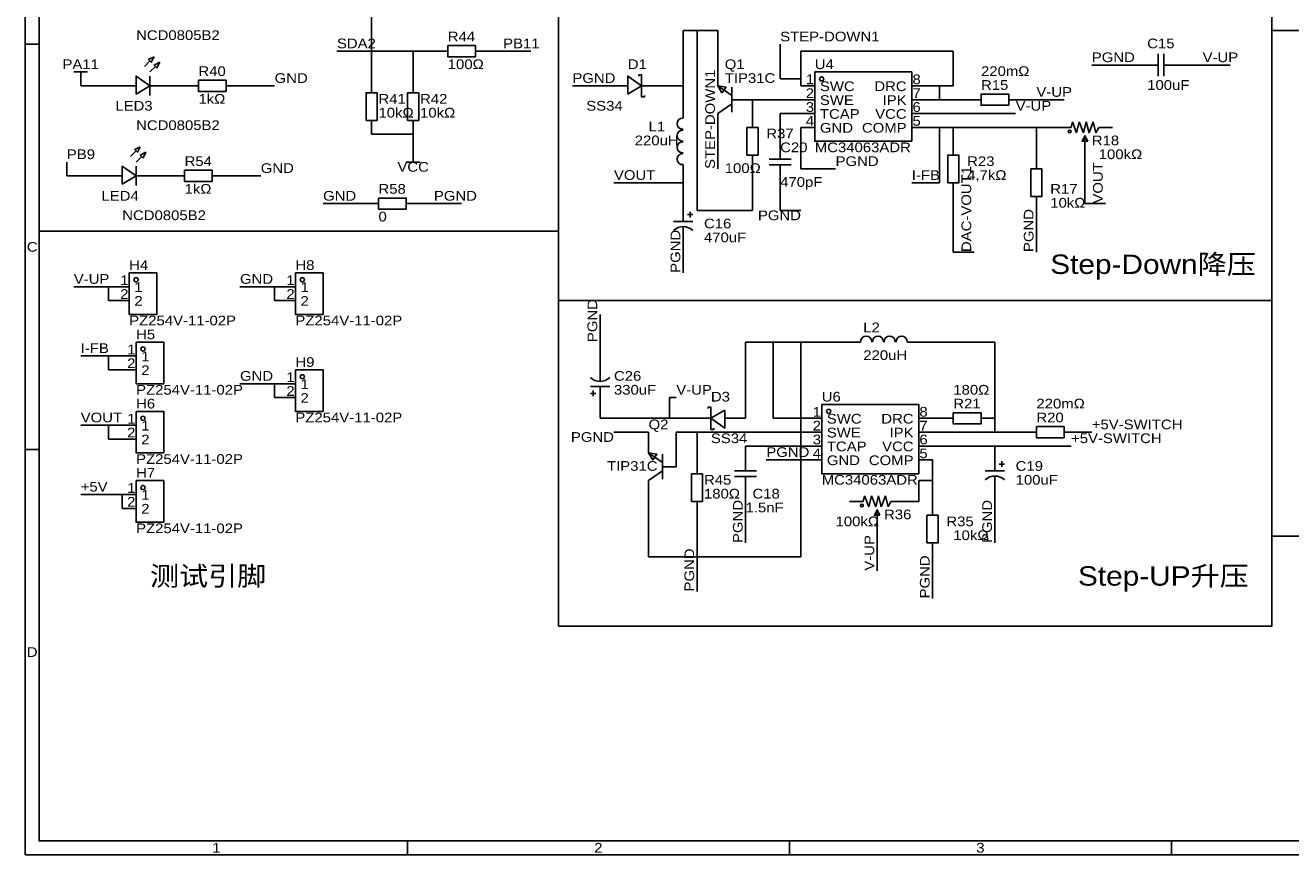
# Model space of a CAD drawing. Header units: millimetres. Extents: x 0 to 420, y 0 to 297.
# Tile 1 of 3: x 0 to 232, y 0 to 152. Entities that reach past the tile are written whole.
import ezdxf
from ezdxf.enums import TextEntityAlignment as Align

# ---------------------------------------------------------------- set-up
doc = ezdxf.new("R2010")
doc.units = ezdxf.units.MM
doc.header["$MEASUREMENT"] = 0
doc.styles.get("Standard").update_dxf_attribs({"font": 'arial.ttf'})

msp = doc.modelspace()

# ---------------------------------------------------------------- linework, layer by layer
at = {"color": 1, "true_color": 0xa00000}
for points in [[(0, 297.18), (420.37, 297.18), (420.37, 0), (0, 0)], [(2.54, 294.64), (417.83, 294.64), (417.83, 2.54), (2.54, 2.54)], [(23.62, 146.3), (22.61, 145.8), (23.11, 145.29)], [(77.47, 148.34), (82.55, 148.34), (82.55, 146.3), (77.47, 146.3)], [(24.64, 145.29), (23.62, 144.78), (24.13, 144.27)], [(20.32, 139.45), (22.86, 140.97), (20.32, 142.75)], [(31.75, 141.99), (36.83, 141.99), (36.83, 139.95), (31.75, 139.95)], [(110.49, 139.45), (113.03, 140.97), (110.49, 142.75)], [(144.78, 143.51), (162.56, 143.51), (162.56, 130.81), (144.78, 130.81)], [(62.48, 134.62), (62.48, 139.7), (64.52, 139.7), (64.52, 134.62)], [(70.1, 134.62), (70.1, 139.7), (72.14, 139.7), (72.14, 134.62)], [(127, 140.97), (127.76, 139.7), (128.52, 140.72)], [(180.34, 137.41), (175.26, 137.41), (175.26, 139.45), (180.34, 139.45)], [(132.33, 128.27), (132.33, 133.35), (134.37, 133.35), (134.37, 128.27)], [(194.82, 130.81), (194.31, 131.83), (193.8, 130.81)], [(21.08, 129.79), (20.07, 129.29), (20.57, 128.78)], [(22.1, 128.78), (21.08, 128.27), (21.59, 127.76)], [(169.16, 123.19), (169.16, 128.27), (171.2, 128.27), (171.2, 123.19)], [(17.78, 122.94), (20.32, 124.46), (17.78, 126.24)], [(29.21, 125.48), (34.29, 125.48), (34.29, 123.44), (29.21, 123.44)], [(184.4, 120.65), (184.4, 125.73), (186.44, 125.73), (186.44, 120.65)], [(64.77, 120.4), (69.85, 120.4), (69.85, 118.36), (64.77, 118.36)], [(19.05, 106.68), (24.13, 106.68), (24.13, 99.06), (19.05, 99.06)], [(49.53, 106.68), (54.61, 106.68), (54.61, 99.06), (49.53, 99.06)], [(20.32, 93.98), (25.4, 93.98), (25.4, 86.36), (20.32, 86.36)], [(49.53, 88.9), (54.61, 88.9), (54.61, 81.28), (49.53, 81.28)], [(20.32, 81.28), (25.4, 81.28), (25.4, 73.66), (20.32, 73.66)], [(128.27, 81.53), (125.73, 80.01), (128.27, 78.23)], [(146.05, 82.55), (163.83, 82.55), (163.83, 69.85), (146.05, 69.85)], [(170.18, 81.03), (175.26, 81.03), (175.26, 78.99), (170.18, 78.99)], [(185.42, 78.49), (190.5, 78.49), (190.5, 76.45), (185.42, 76.45)], [(114.3, 73.66), (115.06, 72.39), (115.82, 73.41)], [(124.21, 69.85), (124.21, 64.77), (122.17, 64.77), (122.17, 69.85)], [(20.32, 68.58), (25.4, 68.58), (25.4, 60.96), (20.32, 60.96)], [(156.72, 62.23), (156.21, 63.25), (155.7, 62.23)], [(165.35, 57.15), (165.35, 62.23), (167.39, 62.23), (167.39, 57.15)]]:
    msp.add_lwpolyline(points, close=True, dxfattribs=at)
at = {"color": 1, "true_color": 0x000000}
for points in [[(97.79, 168.91), (97.79, 90.17)], [(97.79, 101.6), (228.6, 101.6), (228.6, 160.02)], [(228.6, 151.13), (290.83, 151.13)], [(228.6, 58.42), (269.24, 58.42), (317.5, 58.42), (317.5, 118.11)], [(97.79, 114.3), (2.54, 114.3)], [(97.79, 92.71), (97.79, 41.91), (228.6, 41.91), (228.6, 101.6)]]:
    msp.add_lwpolyline(points, dxfattribs=at)
at = {"color": 1, "true_color": 0x008800}
for points in [[(63.5, 156.21), (63.5, 142.24)], [(120.65, 151.13), (120.65, 140.97)], [(120.65, 151.13), (123.19, 151.13)], [(123.19, 151.13), (123.19, 118.11)], [(127, 151.13), (123.19, 151.13)], [(127, 151.13), (127, 143.51)], [(138.43, 148.59), (138.43, 142.24)], [(71.12, 147.32), (57.15, 147.32)], [(71.12, 147.32), (71.12, 142.24)], [(74.93, 147.32), (71.12, 147.32)], [(92.71, 147.32), (85.09, 147.32)], [(142.24, 147.32), (170.18, 147.32)], [(142.24, 147.32), (142.24, 142.24)], [(170.18, 140.97), (170.18, 147.32)], [(203.2, 144.78), (195.58, 144.78)], [(213.36, 144.78), (220.98, 144.78)], [(138.43, 142.24), (142.24, 142.24)], [(142.24, 140.97), (142.24, 142.24)], [(10.16, 140.97), (16.51, 140.97)], [(29.21, 140.97), (26.67, 140.97)], [(39.37, 140.97), (45.72, 140.97)], [(106.68, 140.97), (100.33, 140.97)], [(116.84, 140.97), (120.65, 140.97)], [(120.65, 135.89), (120.65, 140.97)], [(165.1, 140.97), (167.64, 140.97)], [(170.18, 140.97), (167.64, 140.97)], [(167.64, 140.97), (167.64, 138.43)], [(132.08, 138.43), (133.35, 138.43)], [(142.24, 138.43), (133.35, 138.43)], [(133.35, 135.89), (133.35, 138.43)], [(167.64, 138.43), (165.1, 138.43)], [(167.64, 138.43), (172.72, 138.43)], [(190.5, 138.43), (182.88, 138.43)], [(138.43, 135.89), (138.43, 132.08)], [(142.24, 135.89), (138.43, 135.89)], [(165.1, 135.89), (181.61, 135.89)], [(127, 125.73), (127, 133.35)], [(142.24, 125.73), (142.24, 133.35)], [(167.64, 133.35), (165.1, 133.35)], [(167.64, 133.35), (170.18, 133.35)], [(167.64, 133.35), (167.64, 123.19)], [(170.18, 130.81), (170.18, 133.35)], [(185.42, 133.35), (170.18, 133.35)], [(185.42, 133.35), (185.42, 128.27)], [(185.42, 133.35), (189.23, 133.35)], [(71.12, 132.08), (63.5, 132.08)], [(71.12, 132.08), (71.12, 129.54)], [(194.31, 119.38), (194.31, 128.27)], [(7.62, 124.46), (7.62, 127)], [(120.65, 125.73), (120.65, 123.19)], [(133.35, 125.73), (133.35, 118.11)], [(142.24, 125.73), (148.59, 125.73)], [(13.97, 124.46), (7.62, 124.46)], [(26.67, 124.46), (24.13, 124.46)], [(36.83, 124.46), (43.18, 124.46)], [(120.65, 123.19), (107.95, 123.19)], [(120.65, 120.65), (120.65, 123.19)], [(167.64, 123.19), (162.56, 123.19)], [(138.43, 121.92), (138.43, 118.11)], [(62.23, 119.38), (54.61, 119.38)], [(72.39, 119.38), (80.01, 119.38)], [(170.18, 120.65), (170.18, 110.49)], [(198.12, 119.38), (194.31, 119.38)], [(123.19, 118.11), (133.35, 118.11)], [(138.43, 118.11), (142.24, 118.11)], [(185.42, 118.11), (185.42, 110.49)], [(120.65, 110.49), (120.65, 106.68)], [(170.18, 110.49), (173.99, 110.49)], [(15.24, 104.14), (8.89, 104.14)], [(15.24, 104.14), (16.51, 104.14)], [(15.24, 101.6), (15.24, 104.14)], [(39.37, 104.14), (45.72, 104.14)], [(46.99, 104.14), (45.72, 104.14)], [(45.72, 104.14), (45.72, 101.6)], [(16.51, 101.6), (15.24, 101.6)], [(45.72, 101.6), (46.99, 101.6)], [(105.41, 91.44), (105.41, 99.06)], [(132.08, 93.98), (137.16, 93.98)], [(132.08, 80.01), (132.08, 93.98)], [(142.24, 93.98), (137.16, 93.98)], [(137.16, 80.01), (137.16, 93.98)], [(142.24, 54.61), (142.24, 93.98)], [(152.4, 93.98), (142.24, 93.98)], [(177.8, 93.98), (162.56, 93.98)], [(177.8, 80.01), (177.8, 93.98)], [(10.16, 91.44), (15.24, 91.44)], [(17.78, 91.44), (15.24, 91.44)], [(15.24, 91.44), (15.24, 88.9)], [(15.24, 88.9), (17.78, 88.9)], [(39.37, 86.36), (45.72, 86.36)], [(46.99, 86.36), (45.72, 86.36)], [(45.72, 86.36), (45.72, 83.82)], [(45.72, 83.82), (46.99, 83.82)], [(118.11, 83.82), (118.11, 80.01)], [(119.38, 83.82), (118.11, 83.82)], [(105.41, 80.01), (105.41, 81.28)], [(105.41, 80.01), (118.11, 80.01)], [(118.11, 80.01), (121.92, 80.01)], [(143.51, 80.01), (137.16, 80.01)], [(166.37, 80.01), (167.64, 80.01)], [(177.8, 80.01), (177.8, 77.47)], [(15.24, 78.74), (10.16, 78.74)], [(15.24, 78.74), (17.78, 78.74)], [(15.24, 76.2), (15.24, 78.74)], [(114.3, 77.47), (107.95, 77.47)], [(114.3, 76.2), (114.3, 77.47)], [(119.38, 71.12), (119.38, 77.47)], [(119.38, 77.47), (123.19, 77.47)], [(123.19, 72.39), (123.19, 77.47)], [(143.51, 77.47), (123.19, 77.47)], [(166.37, 77.47), (177.8, 77.47)], [(182.88, 77.47), (177.8, 77.47)], [(193.04, 77.47), (195.58, 77.47)], [(17.78, 76.2), (15.24, 76.2)], [(143.51, 74.93), (132.08, 74.93)], [(166.37, 74.93), (177.8, 74.93)], [(177.8, 74.93), (191.77, 74.93)], [(143.51, 72.39), (135.89, 72.39)], [(166.37, 72.39), (166.37, 68.58)], [(166.37, 68.58), (163.83, 68.58)], [(163.83, 68.58), (163.83, 64.77)], [(166.37, 64.77), (166.37, 68.58)], [(10.16, 66.04), (17.78, 66.04)], [(17.78, 63.5), (17.78, 66.04)], [(114.3, 54.61), (114.3, 66.04)], [(132.08, 64.77), (132.08, 57.15)], [(163.83, 64.77), (161.29, 64.77)], [(177.8, 64.77), (177.8, 57.15)], [(123.19, 62.23), (123.19, 48.26)], [(156.21, 59.69), (156.21, 52.07)], [(114.3, 54.61), (142.24, 54.61)], [(166.37, 46.99), (166.37, 54.61)]]:
    msp.add_lwpolyline(points, dxfattribs=at)
at = {"color": 1, "true_color": 0xa00000}
for points in [[(0, 148.59), (2.54, 148.59)], [(207.77, 142.75), (207.77, 146.81)], [(208.79, 146.81), (208.79, 142.75)], [(21.84, 144.53), (22.86, 145.54)], [(22.86, 143.51), (23.88, 144.53)], [(205.74, 144.78), (207.77, 144.78)], [(208.79, 144.78), (210.82, 144.78)], [(8.89, 143.51), (11.43, 143.51)], [(10.16, 143.51), (10.16, 142.24)], [(22.86, 139.19), (22.86, 142.75)], [(113.03, 140.97), (113.03, 143), (112.52, 143), (112.52, 142.75)], [(113.03, 140.97), (113.03, 138.94), (113.54, 138.94), (113.54, 139.19)], [(129.54, 139.19), (127, 140.97)], [(129.54, 136.14), (129.54, 140.72)], [(127, 135.89), (129.54, 137.67)], [(120.63, 133.02), (120.22, 133.07), (119.86, 133.29), (119.63, 133.63), (119.55, 134.03), (119.63, 134.43), (119.86, 134.77), (120.22, 134.99), (120.64, 135.04)], [(120.63, 130.83), (120.22, 130.88), (119.86, 131.1), (119.63, 131.44), (119.55, 131.84), (119.63, 132.24), (119.86, 132.58), (120.22, 132.8), (120.64, 132.85)], [(192.02, 134.37), (191.77, 133.35)], [(192.79, 132.33), (192.02, 134.37)], [(193.29, 134.37), (192.79, 132.33)], [(194.06, 132.33), (193.29, 134.37)], [(194.56, 134.37), (194.06, 132.33)], [(195.07, 132.33), (194.56, 134.37)], [(195.83, 134.37), (195.07, 132.33)], [(196.34, 132.33), (195.83, 134.37)], [(196.85, 133.35), (196.34, 132.33)], [(120.63, 128.68), (120.22, 128.73), (119.86, 128.95), (119.63, 129.29), (119.55, 129.69), (119.63, 130.09), (119.86, 130.43), (120.22, 130.65), (120.64, 130.7)], [(194.31, 130.81), (194.31, 131.83)], [(19.3, 128.02), (20.32, 129.03)], [(20.32, 127), (21.34, 128.02)], [(71.12, 127), (71.12, 128.27)], [(120.64, 126.52), (120.22, 126.57), (119.86, 126.79), (119.63, 127.13), (119.55, 127.53), (119.63, 127.94), (119.86, 128.28), (120.22, 128.49), (120.64, 128.54)], [(138.43, 129.54), (138.43, 127.51)], [(20.32, 122.68), (20.32, 126.24)], [(72.39, 127), (69.85, 127)], [(136.4, 127.51), (140.46, 127.51)], [(140.46, 126.49), (136.4, 126.49)], [(138.43, 126.49), (138.43, 124.46)], [(122.43, 116.08), (118.87, 116.08)], [(120.65, 118.11), (120.65, 116.08)], [(122.43, 117.35), (121.41, 117.35)], [(121.92, 117.86), (121.92, 116.84)], [(120.65, 115.06), (120.65, 113.03)], [(153.19, 93.99), (153.24, 94.41), (153.46, 94.77), (153.8, 95), (154.2, 95.08), (154.61, 95), (154.95, 94.77), (155.16, 94.41), (155.21, 93.99)], [(155.35, 94), (155.4, 94.41), (155.62, 94.77), (155.96, 95), (156.36, 95.08), (156.76, 95), (157.1, 94.77), (157.32, 94.41), (157.37, 93.99)], [(157.5, 94), (157.55, 94.41), (157.77, 94.77), (158.11, 95), (158.51, 95.08), (158.91, 95), (159.25, 94.77), (159.47, 94.41), (159.52, 93.99)], [(159.69, 94), (159.74, 94.41), (159.96, 94.77), (160.3, 95), (160.7, 95.08), (161.1, 95), (161.44, 94.77), (161.66, 94.41), (161.71, 93.99)], [(105.41, 86.87), (105.41, 88.9)], [(103.63, 85.85), (107.19, 85.85)], [(103.63, 84.58), (104.65, 84.58)], [(104.14, 84.07), (104.14, 85.09)], [(105.41, 83.82), (105.41, 85.85)], [(125.73, 80.01), (125.73, 82.04), (125.22, 82.04), (125.22, 81.79)], [(125.73, 80.01), (125.73, 77.98), (126.24, 77.98), (126.24, 78.23)], [(0, 74.3), (2.54, 74.3)], [(116.84, 71.88), (114.3, 73.66)], [(116.84, 68.83), (116.84, 73.41)], [(132.08, 72.39), (132.08, 70.36)], [(177.8, 72.39), (177.8, 70.36)], [(179.07, 72.14), (179.07, 71.12)], [(114.3, 68.58), (116.84, 70.36)], [(130.05, 70.36), (134.11, 70.36)], [(179.58, 70.36), (176.02, 70.36)], [(179.58, 71.63), (178.56, 71.63)], [(134.11, 69.34), (130.05, 69.34)], [(132.08, 69.34), (132.08, 67.31)], [(177.8, 69.34), (177.8, 67.31)], [(153.92, 65.79), (153.67, 64.77)], [(154.69, 63.75), (153.92, 65.79)], [(155.19, 65.79), (154.69, 63.75)], [(155.96, 63.75), (155.19, 65.79)], [(156.46, 65.79), (155.96, 63.75)], [(156.97, 63.75), (156.46, 65.79)], [(157.73, 65.79), (156.97, 63.75)], [(158.24, 63.75), (157.73, 65.79)], [(156.21, 62.23), (156.21, 63.25)], [(158.75, 64.77), (158.24, 63.75)], [(70.06, 0), (70.06, 2.54)], [(140.12, 0), (140.12, 2.54)], [(210.19, 0), (210.19, 2.54)]]:
    msp.add_lwpolyline(points, dxfattribs=at)
at = {"color": 1, "true_color": 0x880000}
for points in [[(74.93, 147.32), (77.47, 147.32)], [(85.09, 147.32), (82.55, 147.32)], [(203.2, 144.78), (205.74, 144.78)], [(213.36, 144.78), (210.82, 144.78)], [(10.16, 140.97), (10.16, 142.24)], [(63.5, 142.24), (63.5, 139.7)], [(71.12, 142.24), (71.12, 139.7)], [(127, 143.51), (127, 140.97)], [(16.51, 140.97), (20.32, 140.97)], [(26.67, 140.97), (22.86, 140.97)], [(29.21, 140.97), (31.75, 140.97)], [(39.37, 140.97), (36.83, 140.97)], [(106.68, 140.97), (110.49, 140.97)], [(116.84, 140.97), (113.03, 140.97)], [(142.24, 140.97), (144.78, 140.97)], [(165.1, 140.97), (162.56, 140.97)], [(132.08, 138.43), (129.54, 138.43)], [(142.24, 138.43), (144.78, 138.43)], [(165.1, 138.43), (162.56, 138.43)], [(172.72, 138.43), (175.26, 138.43)], [(182.88, 138.43), (180.34, 138.43)], [(63.5, 132.08), (63.5, 134.62)], [(71.12, 132.08), (71.12, 134.62)], [(120.65, 135.89), (120.65, 135.13)], [(127, 133.35), (127, 135.89)], [(133.35, 135.89), (133.35, 133.35)], [(142.24, 135.89), (144.78, 135.89)], [(165.1, 135.89), (162.56, 135.89)], [(142.24, 133.35), (144.78, 133.35)], [(165.1, 133.35), (162.56, 133.35)], [(189.23, 133.35), (191.77, 133.35)], [(199.39, 133.35), (196.85, 133.35)], [(138.43, 132.08), (138.43, 129.54)], [(170.18, 130.81), (170.18, 128.27)], [(194.31, 128.27), (194.31, 130.81)], [(71.12, 129.54), (71.12, 128.27)], [(133.35, 125.73), (133.35, 128.27)], [(185.42, 128.27), (185.42, 125.73)], [(120.65, 125.73), (120.65, 126.49)], [(13.97, 124.46), (17.78, 124.46)], [(24.13, 124.46), (20.32, 124.46)], [(26.67, 124.46), (29.21, 124.46)], [(36.83, 124.46), (34.29, 124.46)], [(138.43, 121.92), (138.43, 124.46)], [(170.18, 120.65), (170.18, 123.19)], [(62.23, 119.38), (64.77, 119.38)], [(72.39, 119.38), (69.85, 119.38)], [(120.65, 120.65), (120.65, 118.11)], [(185.42, 118.11), (185.42, 120.65)], [(120.65, 110.49), (120.65, 113.03)], [(16.51, 104.14), (19.05, 104.14)], [(46.99, 104.14), (49.53, 104.14)], [(16.51, 101.6), (19.05, 101.6)], [(46.99, 101.6), (49.53, 101.6)], [(152.4, 93.98), (153.16, 93.98)], [(162.56, 93.98), (161.8, 93.98)], [(17.78, 91.44), (20.32, 91.44)], [(105.41, 91.44), (105.41, 88.9)], [(17.78, 88.9), (20.32, 88.9)], [(46.99, 86.36), (49.53, 86.36)], [(46.99, 83.82), (49.53, 83.82)], [(105.41, 81.28), (105.41, 83.82)], [(121.92, 80.01), (125.73, 80.01)], [(132.08, 80.01), (128.27, 80.01)], [(143.51, 80.01), (146.05, 80.01)], [(166.37, 80.01), (163.83, 80.01)], [(167.64, 80.01), (170.18, 80.01)], [(177.8, 80.01), (175.26, 80.01)], [(17.78, 78.74), (20.32, 78.74)], [(143.51, 77.47), (146.05, 77.47)], [(166.37, 77.47), (163.83, 77.47)], [(182.88, 77.47), (185.42, 77.47)], [(193.04, 77.47), (190.5, 77.47)], [(17.78, 76.2), (20.32, 76.2)], [(114.3, 76.2), (114.3, 73.66)], [(132.08, 74.93), (132.08, 72.39)], [(143.51, 74.93), (146.05, 74.93)], [(166.37, 74.93), (163.83, 74.93)], [(177.8, 74.93), (177.8, 72.39)], [(123.19, 72.39), (123.19, 69.85)], [(143.51, 72.39), (146.05, 72.39)], [(166.37, 72.39), (163.83, 72.39)], [(119.38, 71.12), (116.84, 71.12)], [(114.3, 66.04), (114.3, 68.58)], [(132.08, 64.77), (132.08, 67.31)], [(177.8, 64.77), (177.8, 67.31)], [(17.78, 66.04), (20.32, 66.04)], [(17.78, 63.5), (20.32, 63.5)], [(123.19, 62.23), (123.19, 64.77)], [(151.13, 64.77), (153.67, 64.77)], [(161.29, 64.77), (158.75, 64.77)], [(166.37, 64.77), (166.37, 62.23)], [(156.21, 59.69), (156.21, 62.23)], [(166.37, 54.61), (166.37, 57.15)]]:
    msp.add_lwpolyline(points, dxfattribs=at)
at = {"color": 1, "true_color": 0xa00000}
for centre, start, end in [((120.65, 112.61), 45.4819, 133.7778), ((105.41, 89.32), 225.4819, 313.7778), ((177.8, 66.89), 45.4819, 133.7778)]:
    msp.add_arc(centre, 2.54, start, end, dxfattribs=at)
at = {"true_color": 0x000000}
for centre, major_axis in [((146.05, 142.24), (0, 0.381)), ((191.52, 132.59), (0, 0.254)), ((20.32, 105.41), (0, 0.381)), ((50.8, 105.41), (0, 0.381)), ((21.59, 92.71), (0, 0.381)), ((50.8, 87.63), (0, 0.381)), ((147.32, 81.28), (0, 0.381)), ((21.59, 80.01), (0, 0.381)), ((21.59, 67.31), (0, 0.381)), ((153.42, 64.01), (0, 0.254))]:
    msp.add_ellipse(centre, major_axis=major_axis, ratio=1, dxfattribs=at)

# ---------------------------------------------------------------- texts
at = {"color": 1, "true_color": 0x0000ff, "width": 1.1}
for s, height, p in [('NCD0805B2', 1.778, (20.32, 148.84)), ('R44', 1.778, (77.47, 148.59)), ('STEP-DOWN1', 1.778, (138.43, 148.59)), ('SDA2', 1.778, (57.15, 147.32)), ('PB11', 1.778, (87.63, 147.32)), ('C15', 1.778, (205.74, 147.32)), ('PGND', 1.778, (195.58, 144.78)), ('V-UP', 1.778, (215.9, 144.78)), ('R40', 1.778, (31.75, 142.24)), ('100Ω', 1.778, (77.47, 143.51)), ('220mΩ', 1.778, (175.26, 142.24)), ('GND', 1.778, (45.72, 140.97)), ('PGND', 1.778, (100.33, 140.97)), ('TIP31C', 1.778, (128.27, 140.97)), ('R15', 1.778, (175.26, 139.7)), ('100uF', 1.778, (205.74, 139.7)), ('1kΩ', 1.778, (31.75, 137.16)), ('R41', 1.778, (64.77, 137.16)), ('R42', 1.778, (72.39, 137.16)), ('V-UP', 1.778, (185.42, 138.43)), ('10kΩ', 1.778, (64.77, 134.62)), ('10kΩ', 1.778, (72.39, 134.62)), ('SS34', 1.778, (102.87, 135.89)), ('V-UP', 1.778, (181.61, 135.89)), ('NCD0805B2', 1.778, (20.32, 132.33)), ('R37', 1.778, (135.89, 130.81)), ('220uH', 1.778, (111.76, 129.54)), ('C20', 1.778, (138.43, 128.27)), ('MC34063ADR', 1.778, (144.78, 128.27)), ('PB9', 1.778, (7.62, 127)), ('R54', 1.778, (29.21, 125.73)), ('PGND', 1.778, (148.59, 125.73)), ('R23', 1.778, (172.72, 125.73)), ('100kΩ', 1.778, (196.85, 127)), ('GND', 1.778, (43.18, 124.46)), ('VOUT', 1.778, (107.95, 123.19)), ('100Ω', 1.778, (128.27, 124.46)), ('I-FB', 1.778, (162.56, 123.19)), ('4,7kΩ', 1.778, (172.72, 123.19)), ('1kΩ', 1.778, (29.21, 120.65)), ('R58', 1.778, (64.77, 120.65)), ('470pF', 1.778, (138.43, 121.92)), ('GND', 1.778, (54.61, 119.38)), ('PGND', 1.778, (74.93, 119.38)), ('R17', 1.778, (187.96, 120.65)), ('10kΩ', 1.778, (187.96, 118.11)), ('NCD0805B2', 1.778, (17.78, 115.82)), ('0', 1.78, (64.77, 115.57)), ('470uF', 1.778, (124.46, 111.76)), ('V-UP', 1.778, (8.89, 104.14)), ('GND', 1.778, (39.37, 104.14)), ('PZ254V-11-02P', 1.778, (19.05, 96.52)), ('PZ254V-11-02P', 1.778, (49.53, 96.52)), ('I-FB', 1.778, (10.16, 91.44)), ('220uH', 1.778, (153.67, 90.17)), ('GND', 1.778, (39.37, 86.36)), ('PZ254V-11-02P', 1.778, (20.32, 83.82)), ('330uF', 1.778, (107.95, 83.82)), ('V-UP', 1.778, (119.38, 83.82)), ('180Ω', 1.778, (170.18, 83.82)), ('R21', 1.778, (170.18, 81.28)), ('220mΩ', 1.778, (185.42, 81.28)), ('VOUT', 1.778, (10.16, 78.74)), ('PZ254V-11-02P', 1.778, (49.53, 78.74)), ('R20', 1.778, (185.42, 78.74)), ('+5V-SWITCH', 1.778, (195.58, 77.47)), ('SS34', 1.778, (125.73, 74.93)), ('+5V-SWITCH', 1.778, (191.77, 74.93)), ('PGND', 1.778, (135.89, 72.39)), ('PZ254V-11-02P', 1.778, (20.32, 71.12)), ('TIP31C', 1.778, (106.68, 69.85)), ('R45', 1.778, (124.46, 67.31)), ('MC34063ADR', 1.778, (146.05, 67.31)), ('100uF', 1.778, (181.61, 67.31)), ('+5V', 1.778, (10.16, 66.04)), ('180Ω', 1.778, (124.46, 64.77)), ('C18', 1.778, (133.35, 64.77)), ('1.5nF', 1.778, (132.08, 62.23)), ('PZ254V-11-02P', 1.778, (20.32, 58.42)), ('100kΩ', 1.778, (148.59, 59.69)), ('R35', 1.778, (168.91, 59.69)), ('10kΩ', 1.778, (170.18, 57.15))]:
    msp.add_text(s, height=height, dxfattribs=at).set_placement(p, align=Align.BOTTOM_LEFT)
at = {"color": 1, "true_color": 0x000080, "width": 1.1}
msp.add_text('PA11', height=1.778, dxfattribs=at).set_placement((10.16, 143.51), align=Align.BOTTOM_CENTER)
for s, p in [('D1', (110.49, 143.51)), ('Q1', (128.27, 143.51)), ('U4', (144.78, 143.51)), ('LED3', (16.51, 135.89)), ('L1', (114.3, 132.08)), ('R18', (195.58, 129.54)), ('LED4', (13.97, 119.38)), ('C16', (124.46, 114.3)), ('H4', (19.05, 106.68)), ('H8', (49.53, 106.68)), ('L2', (153.67, 95.25)), ('H5', (20.32, 93.98)), ('H9', (49.53, 88.9)), ('C26', (107.95, 86.36)), ('H6', (20.32, 81.28)), ('D3', (125.73, 82.55)), ('U6', (146.05, 82.55)), ('Q2', (114.3, 77.47)), ('C19', (181.61, 69.85)), ('H7', (20.32, 68.58)), ('R36', (157.48, 60.96))]:
    msp.add_text(s, height=1.778, dxfattribs=at).set_placement(p, align=Align.BOTTOM_LEFT)
at = {"color": 1, "true_color": 0x0000ff, "width": 1.1}
for s, p in [('STEP-DOWN1', (127, 125.73)), ('VOUT', (198.12, 119.38)), ('DAC-VOUT1', (173.99, 110.49)), ('PGND', (185.42, 110.49)), ('PGND', (120.65, 106.68)), ('PGND', (105.41, 93.98)), ('PGND', (132.08, 57.15)), ('PGND', (177.8, 57.15)), ('V-UP', (156.21, 52.07)), ('PGND', (123.19, 48.26)), ('PGND', (166.37, 46.99))]:
    msp.add_text(s, height=1.778, rotation=90, dxfattribs=at).set_placement(p, align=Align.BOTTOM_LEFT)
at = {"color": 1, "true_color": 0x000000, "width": 1.1}
for s, height, p in [('1', 1.78, (144.65, 140.74)), ('DRC', 1.778, (161.62, 139.47)), ('2', 1.78, (144.65, 138.2)), ('IPK', 1.778, (161.62, 136.93)), ('3', 1.78, (144.65, 135.66)), ('4', 1.78, (144.65, 133.12)), ('VCC', 1.778, (161.62, 134.39)), ('COMP', 1.778, (161.62, 131.85)), ('1', 1.78, (18.92, 103.91)), ('1', 1.78, (49.4, 103.91)), ('2', 1.78, (18.92, 101.37)), ('2', 1.78, (49.4, 101.37)), ('1', 1.78, (20.19, 91.21)), ('2', 1.78, (20.19, 88.67)), ('1', 1.78, (49.4, 86.13)), ('2', 1.78, (49.4, 83.59)), ('1', 1.78, (145.92, 79.78)), ('1', 1.78, (20.19, 78.51)), ('2', 1.78, (145.92, 77.24)), ('DRC', 1.778, (162.89, 78.51)), ('2', 1.78, (20.19, 75.97)), ('3', 1.78, (145.92, 74.7)), ('IPK', 1.778, (162.89, 75.97)), ('4', 1.78, (145.92, 72.16)), ('VCC', 1.778, (162.89, 73.43)), ('COMP', 1.778, (162.89, 70.89)), ('1', 1.78, (20.19, 65.81)), ('2', 1.78, (20.19, 63.27))]:
    msp.add_text(s, height=height, dxfattribs=at).set_placement(p, align=Align.BOTTOM_RIGHT)
for s, height, p in [('SWC', 1.778, (145.72, 139.47)), ('8', 1.78, (162.69, 140.74)), ('SWE', 1.778, (145.72, 136.93)), ('7', 1.78, (162.69, 138.2)), ('6', 1.78, (162.69, 135.66)), ('TCAP', 1.778, (145.72, 134.39)), ('5', 1.78, (162.69, 133.12)), ('GND', 1.778, (145.72, 131.85)), ('Step-Down降压', 3.556, (187.96, 105.41)), ('1', 1.78, (19.99, 102.64)), ('1', 1.78, (50.47, 102.64)), ('2', 1.78, (19.99, 100.1)), ('2', 1.78, (50.47, 100.1)), ('1', 1.78, (21.26, 89.94)), ('2', 1.78, (21.26, 87.4)), ('1', 1.78, (50.47, 84.86)), ('2', 1.78, (50.47, 82.32)), ('8', 1.78, (163.96, 79.78)), ('1', 1.78, (21.26, 77.24)), ('SWC', 1.778, (146.99, 78.51)), ('7', 1.78, (163.96, 77.24)), ('2', 1.78, (21.26, 74.7)), ('SWE', 1.778, (146.99, 75.97)), ('6', 1.78, (163.96, 74.7)), ('TCAP', 1.778, (146.99, 73.43)), ('5', 1.78, (163.96, 72.16)), ('GND', 1.778, (146.99, 70.89)), ('1', 1.78, (21.26, 64.54)), ('2', 1.78, (21.26, 62)), ('测试引脚', 3.556, (22.86, 48.26)), ('Step-UP升压', 3.556, (193.04, 48.26))]:
    msp.add_text(s, height=height, dxfattribs=at).set_placement(p, align=Align.BOTTOM_LEFT)
at = {"color": 1, "true_color": 0x000080, "width": 1.1}
msp.add_text('VCC', height=1.778, dxfattribs=at).set_placement((71.12, 127), align=Align.TOP_CENTER)
at = {"color": 1, "true_color": 0x0000ff, "width": 1.1}
for p in [(142.24, 118.11), (107.95, 77.47)]:
    msp.add_text('PGND', height=1.778, dxfattribs=at).set_placement(p, align=Align.TOP_RIGHT)
at = {"color": 1, "true_color": 0xa00000, "width": 1.1}
for s, p in [('C', (1.27, 111.44)), ('D', (1.27, 37.15)), ('1', (35.03, 1.27)), ('2', (105.09, 1.27)), ('3', (175.15, 1.27))]:
    msp.add_text(s, height=1.78, dxfattribs=at).set_placement(p, align=Align.MIDDLE_CENTER)

doc.saveas('drawing.dxf')
